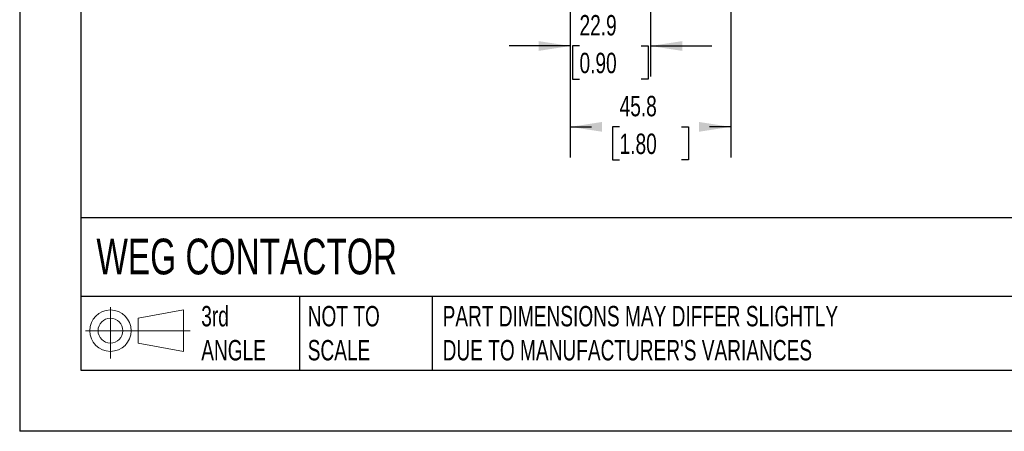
# Model space of a CAD drawing. Header units: millimetres. Extents: x 0 to 768, y 0 to 594.
# Tile 1 of 22: x 0 to 281, y 0 to 117. Entities that reach past the tile are written whole.
import ezdxf

# ---------------------------------------------------------------- set-up
doc = ezdxf.new("R2010")
doc.units = ezdxf.units.MM
doc.header["$LTSCALE"] = 2.75
doc.linetypes.add('CENTERX2', pattern=[20.32, 12.7, -2.54, 2.54, -2.54])
doc.layers.add('DIMENSIONS', color=140, linetype='Continuous', lineweight=25)
doc.layers.add('TEXT', color=140, linetype='Continuous', lineweight=25)
doc.layers.add('SLD-DEFPOINTS', color=7, linetype='Continuous')
doc.styles.add('SLDTEXTSTYLE0', font='TXT', dxfattribs={"width": 0.7})
doc.dimstyles.new('SLDDIMSTYLE0', dxfattribs={"dimtxt": 5.934521, "dimasz": 9.0805, "dimexe": 0, "dimexo": 0.0625, "dimgap": 1.48363, "dimtad": 0, "dimtih": 1, "dimtoh": 1, "dimdec": 1, "dimrnd": 1e-09, "dimzin": 12, "dimdsep": 46, "dimtxsty": 'SLDTEXTSTYLE0', "dimsah": 1, "dimcen": 0.09, "dimadec": 0, "dimazin": 3, "dimtfac": 1, "dimtdec": 1, "dimtmove": 0, "dimatfit": 0, "dimfxl": 0, "dimfrac": 2, "dimtolj": 1, "dimtzin": 12, "dimarcsym": 0})
doc.dimstyles.new('SLDDIMSTYLE1', dxfattribs={"dimtxt": 5.934521, "dimasz": 9.0805, "dimexe": 0, "dimexo": 0.0625, "dimgap": 1.48363, "dimtad": 0, "dimtih": 1, "dimtoh": 1, "dimdec": 1, "dimrnd": 1e-09, "dimzin": 12, "dimdsep": 46, "dimtxsty": 'SLDTEXTSTYLE0', "dimsah": 1, "dimcen": 0.09, "dimadec": 0, "dimazin": 3, "dimtfac": 1, "dimtdec": 1, "dimtofl": 0, "dimtmove": 0, "dimatfit": 3, "dimfxl": 0, "dimfrac": 2, "dimtolj": 1, "dimtzin": 12, "dimarcsym": 0})

# ---------------------------------------------------------------- blocks, each defined once
blk = doc.blocks.new('Block11')
at = {"color": 7, "linetype": 'Continuous', "lineweight": 18}
for p, q in [((7.12, 14.6), (7.12, 0)), ((15.07, 11.46), (27.98, 13.84)), ((15.07, 4.39), (15.07, 11.46)), ((27.98, 13.84), (27.98, 2.01)), ((0, 7.92), (29.9, 7.92)), ((15.07, 4.39), (27.98, 2.01))]:
    blk.add_line(p, q, dxfattribs=at)
for radius in [5.91, 3.54]:
    blk.add_circle((7.12, 7.92), radius, dxfattribs=at)
blk = doc.blocks.new('Block12')
at = {"layer": 'SLD-DEFPOINTS'}
blk.add_blockref('Block11', (0, 0), dxfattribs=at)
blk = doc.blocks.new('_D')
at = {"layer": 'DIMENSIONS'}
for p, q in [((157.22, 127.06), (157.22, 101.13)), ((180.12, 126.06), (180.12, 101.13)), ((157.22, 109.86), (139.76, 109.86)), ((159.85, 109.86), (157.86, 109.86)), ((157.86, 109.86), (157.86, 100.43)), ((177.49, 109.86), (179.48, 109.86)), ((179.48, 109.86), (179.48, 100.43)), ((180.12, 109.86), (197.58, 109.86)), ((157.86, 100.43), (159.85, 100.43)), ((179.48, 100.43), (177.49, 100.43))]:
    blk.add_line(p, q, dxfattribs=at)
for points in [[(157.22, 109.86), (148.14, 111.25), (148.14, 108.46)], [(180.12, 109.86), (189.2, 108.46), (189.2, 111.25)]]:
    blk.add_solid(points, dxfattribs=at)
at = {"layer": 'DIMENSIONS', "char_height": 5.821, "attachment_point": 1, "style": 'SLDTEXTSTYLE0'}
for s, insert in [('22.9', (159.85, 118.69)), ('0.90', (159.85, 107.93))]:
    blk.add_mtext(s, dxfattribs=dict(at, insert=insert))
blk = doc.blocks.new('_D_1')
at = {"layer": 'DIMENSIONS'}
for p, q in [((157.22, 127.06), (157.22, 78.07)), ((203.02, 127.06), (203.02, 78.07)), ((157.22, 86.8), (163.26, 86.8)), ((171.3, 86.8), (169.31, 86.8)), ((169.31, 86.8), (169.31, 77.37)), ((188.94, 86.8), (190.93, 86.8)), ((190.93, 86.8), (190.93, 77.37)), ((203.02, 86.8), (196.98, 86.8)), ((169.31, 77.37), (171.3, 77.37)), ((190.93, 77.37), (188.94, 77.37))]:
    blk.add_line(p, q, dxfattribs=at)
for points in [[(157.22, 86.8), (166.3, 85.41), (166.3, 88.2)], [(203.02, 86.8), (193.94, 88.2), (193.94, 85.41)]]:
    blk.add_solid(points, dxfattribs=at)
at = {"layer": 'DIMENSIONS', "char_height": 5.821, "attachment_point": 1, "style": 'SLDTEXTSTYLE0'}
for s, insert in [('45.8', (171.3, 95.64)), ('1.80', (171.3, 84.88))]:
    blk.add_mtext(s, dxfattribs=dict(at, insert=insert))

msp = doc.modelspace()

# ---------------------------------------------------------------- linework, layer by layer
at = {"color": 7, "linetype": 'Continuous'}
for p in [(0.01, 593.73), (768.36, 0.01)]:
    msp.add_line(p, (0.01, 0.01), dxfattribs=at)
at = {"layer": 'TEXT'}
for p, q in [((17.46, 576.26), (17.46, 17.46)), ((750.89, 60.85), (17.46, 60.85)), ((750.89, 38.42), (17.46, 38.42)), ((79.87, 38.42), (79.87, 17.46)), ((117.8, 38.42), (117.8, 17.46)), ((17.46, 17.46), (750.89, 17.46))]:
    msp.add_line(p, q, dxfattribs=at)

# ---------------------------------------------------------------- block references
at = {"layer": 'SLD-DEFPOINTS'}
msp.add_blockref('Block12', (18.8, 20.77), dxfattribs=at)

# ---------------------------------------------------------------- texts
at = {"layer": 'TEXT', "linetype": 'CENTERX2', "lineweight": 18, "attachment_point": 1, "style": 'SLDTEXTSTYLE0'}
for s, insert, char_height in [('WEG CONTACTOR', (21.91, 54.93), 10.1865), ('3rd^JANGLE', (51.84, 35.74), 5.821), ('NOT TO^JSCALE', (82.24, 35.74), 5.8208), ("PART DIMENSIONS MAY DIFFER SLIGHTLY ^JDUE TO MANUFACTURER'S VARIANCES", (120.76, 35.74), 5.8208)]:
    msp.add_mtext(s, dxfattribs=dict(at, insert=insert, char_height=char_height))

# ---------------------------------------------------------------- dimensions: what is measured, and where the dimension line sits
at = {"layer": 'DIMENSIONS'}
for base, p2, dimstyle, picture, middle in [((180.12, 109.86), (180.12, 129.55), 'SLDDIMSTYLE0', '_D', (168.67, 109.86)), ((203.02, 86.8), (203.02, 130.55), 'SLDDIMSTYLE1', '_D_1', (180.12, 86.8))]:
    dim = msp.add_linear_dim(base=base, p1=(157.22, 130.55), p2=p2, dimstyle=dimstyle, dxfattribs=at)
    dim.commit()
    dim.dimension.update_dxf_attribs({"geometry": picture, "text_midpoint": middle, "dimtype": 160})

doc.saveas('drawing.dxf')
